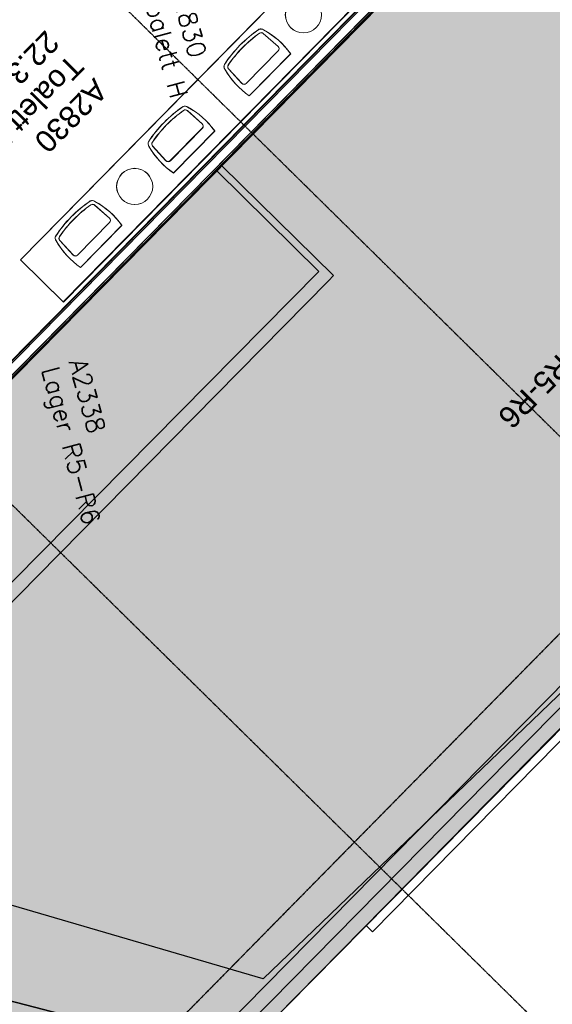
# Model space of a CAD drawing. Header units: millimetres. Extents: x 1589461 to 1701858, y 2333614 to 2610588.
# Tile 31 of 50: x 1600706 to 1605133, y 2347942 to 2356122. Entities that reach past the tile are written whole.
import ezdxf
from ezdxf.enums import TextEntityAlignment as Align

# ---------------------------------------------------------------- set-up
doc = ezdxf.new("R2010")
doc.units = ezdxf.units.MM
doc.linetypes.add('zv001-h02-a-200-1-0001$0$Grid Line', pattern=[22.225, 12.7, -3.175, 3.175, -3.175])
doc.layers.add('A200-14_Kiosk', color=7, linetype='Continuous', lineweight=5, true_color=0xc7d6ef)
for name, color, linetype, lineweight in [('A852-TYNN', 7, 'Continuous', 5), ('zv001-h02-a-200-1-0001$0$24_Innervegg', 7, 'Continuous', 0), ('zv001-h02-a-200-1-0001$0$271_Fast inventar', 7, 'Continuous', 0), ('zv001-h02-a-200-1-0001$0$822_Akselinjer', 7, 'Continuous', 0), ('zv001-h02-a-200-1-0001$0$83_Tekst', 7, 'Continuous', 0)]:
    doc.layers.add(name, color=color, linetype=linetype, lineweight=lineweight)
for name, color, linetype in [('isy-zv001-h02$0$A861 soner eks', 255, 'Continuous'), ('isy-zv001-h02$0$A861-utgåtte rom', 255, 'Continuous'), ('isy-zv001-h02$0$A862-B-T', 255, 'Continuous'), ('isy-zv001-h02$0$A862-N-RLin', 255, 'Continuous'), ('isy-zv001-h02$0$A862-N-T', 255, 'Continuous'), ('isy-zv001-h02$0$A862-NA', 255, 'Continuous'), ('isy-zv001-h02$0$A862-NR', 255, 'Continuous')]:
    doc.layers.add(name, color=color, linetype=linetype)
doc.styles.add('isy-zv001-h02$0$ROMANS', font='romans.shx')
doc.styles.add('isy-zv001-h02$0$Standard', font='txt')
doc.styles.add('zv001-h02-a-200-1-0001$0$Arial_2', font='arial.ttf', dxfattribs={"height": 500})

# ---------------------------------------------------------------- blocks, each defined once
blk = doc.blocks.new('isy-zv001-h02$0$Arkiv_0.975_234', base_point=(302896.2, 40813.4))
at = {"linetype": 'Continuous', "style": 'isy-zv001-h02$0$Standard', "flags": 1}
for tag in ['floor_f', 'ROOM_WALLS_SURF', 'ROOM_DOORS_SURF', 'ROOM_WINDS_SURF', 'ROOM_BASELEV', 'ROOM_HEIGHT', 'ROOM_NET_AREA', 'ROOM_REDUCED_AREA', 'ROOM_CALC_AREA', 'ROOM_VOLUME']:
    blk.add_attdef(tag, text='', height=2000, dxfattribs=at).set_placement((302896.2, 39780.3), align=Align.BOTTOM_LEFT)
at = {"layer": 'isy-zv001-h02$0$A862-B-T', "linetype": 'Continuous', "style": 'isy-zv001-h02$0$Standard'}
blk.add_attdef('Bruttoareal', text='', height=2000, dxfattribs=at).set_placement((302896.2, 39780.3), align=Align.BOTTOM_LEFT)
at = {"layer": 'isy-zv001-h02$0$A862-N-T', "color": 2, "style": 'isy-zv001-h02$0$Standard'}
blk.add_attdef('Nettoareal', text='', height=125, dxfattribs=at).set_placement((302614.3, 40514.5), align=Align.BOTTOM_LEFT)
at = {"layer": 'isy-zv001-h02$0$A862-NA', "color": 1, "style": 'isy-zv001-h02$0$Standard'}
blk.add_attdef('ROOM_NAME', text='', height=125, dxfattribs=at).set_placement((302614.3, 40702), align=Align.BOTTOM_LEFT)
at = {"layer": 'isy-zv001-h02$0$A862-NR', "style": 'isy-zv001-h02$0$Standard'}
blk.add_attdef('ROOM_NUMBER', text='', height=125, dxfattribs=at).set_placement((302614.3, 40889.5), align=Align.BOTTOM_LEFT)

msp = doc.modelspace()

# ---------------------------------------------------------------- hatches: boundary and pattern name
at = {"layer": 'A200-14_Kiosk', "transparency": 33554687}
h = msp.add_hatch(color=256, dxfattribs=at)
h.dxf.hatch_style = 1
edge = h.paths.add_edge_path()
edge.add_line((1612648, 2362527.5), (1614628.6, 2360597.6))
edge.add_line((1614628.6, 2360597.6), (1615039.2, 2360193.1))
edge.add_line((1615039.2, 2360193.1), (1602291.3, 2347284.6))
edge.add_line((1602291.3, 2347284.6), (1597412, 2348553.1))
edge.add_line((1597412, 2348553.1), (1597542.7, 2349056.1))
edge.add_line((1597542.7, 2349056.1), (1597054.8, 2349870.9))
edge.add_arc((1596986.7, 2350880.4), 1011.8, 273.86388, 315.18441)
edge.add_line((1597704.4, 2350167.2), (1605138.1, 2357700.8))
edge.add_line((1605138.1, 2357700.8), (1606536.7, 2356323.1))
edge.add_line((1606536.7, 2356323.1), (1612648, 2362527.5))
edge = h.paths.add_edge_path(flags=16)
edge.add_arc((1611068.1, 2356982.9), 175.5, 0, 360)
edge = h.paths.add_edge_path(flags=16)
edge.add_arc((1606014.4, 2351854.7), 175.7, 0, 360)

# ---------------------------------------------------------------- linework, layer by layer
at = {"layer": 'A852-TYNN'}
msp.add_lwpolyline([(1612648, 2362527.5), (1614628.6, 2360597.6), (1615039.2, 2360193.1), (1602291.3, 2347284.6), (1597412, 2348553.1), (1597542.7, 2349056.1), (1597054.8, 2349870.9, 0.182274), (1597704.4, 2350167.2), (1605138.1, 2357700.8), (1606536.7, 2356323.1)], format="xyb", close=True, dxfattribs=at)
at = {"layer": 'isy-zv001-h02$0$A861-utgåtte rom'}
for p, q in [((1610620.4, 2355718.6), (1602729.6, 2348155)), ((1602729.6, 2348155), (1596718.4, 2349907.6))]:
    msp.add_line(p, q, dxfattribs=at)
at = {"layer": 'isy-zv001-h02$0$A862-N-RLin'}
for points in [[(1612652.6, 2362545), (1614628.8, 2360598.4), (1614541, 2360510), (1614761.6, 2360292.7), (1602216.1, 2347557.3), (1598040.5, 2348642.5), (1600150.6, 2350784.7), (1600850.9, 2351495.6), (1603271.9, 2353953.4), (1603313.9, 2353996.3), (1602385.4, 2354907), (1605138.1, 2357700.8), (1606533.3, 2356334.4)], [(1602345.6, 2354865.9), (1603193.5, 2354030.6), (1598123.7, 2348905.1), (1597542.7, 2349056.1), (1597054.8, 2349870.9), (1597226.5, 2349896.2), (1597388.2, 2349949.5), (1597531.6, 2350026.6), (1597672.5, 2350136.3)]]:
    msp.add_lwpolyline(points, close=True, dxfattribs=at)
msp.add_lwpolyline([(1592662.5, 2351044.8), (1593135, 2350925.8), (1594106.5, 2350649.6), (1595462.3, 2350264.2), (1596433.5, 2349989.3), (1596718.5, 2349907), (1597054.8, 2349870.9), (1597542.7, 2349056.1), (1597511.3, 2348935.1), (1598162.1, 2348765.9), (1598040.5, 2348642.5), (1602216.1, 2347557.3), (1614761.6, 2360292.7), (1614541, 2360510), (1616009.4, 2361976.6), (1616175, 2361813.5), (1616579, 2362223.6)], dxfattribs=at)
at = {"layer": 'isy-zv001-h02$0$A862-N-RLin', "flags": 128}
msp.add_lwpolyline([(1605059.1, 2357780.6), (1603644.7, 2359173.4), (1603191.6, 2359619.5), (1602384.3, 2358799.9), (1601542.2, 2357945), (1600700.1, 2357090.1), (1599822.9, 2356199.5), (1598610.5, 2357393.9), (1596996.6, 2355755.6), (1598403.5, 2354369.7), (1600077.1, 2352720.9)], close=True, dxfattribs=at)
at = {"layer": 'zv001-h02-a-200-1-0001$0$24_Innervegg'}
for p, q in [((1605074.1, 2357771.7), (1597644.9, 2350226.8)), ((1605074.5, 2357770.4), (1597645.3, 2350225.5)), ((1605064.9, 2357780.8), (1600079.5, 2352717.8)), ((1605065.2, 2357779.5), (1600079.8, 2352716.5)), ((1605124, 2357722.6), (1597694.8, 2350177.7)), ((1605124.4, 2357721.2), (1597695.1, 2350176.4)), ((1597704.1, 2350168.6), (1605133.3, 2357713.4)), ((1597704.4, 2350167.2), (1605133.6, 2357712.1))]:
    msp.add_line(p, q, dxfattribs=at)
at = {"layer": 'zv001-h02-a-200-1-0001$0$271_Fast inventar'}
for p, q in [((1602854, 2355899.6), (1602730.9, 2356008.6)), ((1602854.4, 2355898.3), (1602731.3, 2356007.3)), ((1602855.3, 2355863.4), (1602589.2, 2355592.9)), ((1602855.6, 2355862.1), (1602589.6, 2355591.5)), ((1602958.2, 2355839.7), (1602614.6, 2355490.3)), ((1602958.6, 2355838.4), (1602615, 2355489)), ((1602553, 2355593.5), (1602441.9, 2355714.9)), ((1602553.3, 2355592.2), (1602442.2, 2355713.6)), ((1602223, 2355258), (1602099.8, 2355367)), ((1602223.3, 2355256.6), (1602100.2, 2355365.6)), ((1602224.2, 2355221.7), (1601958.2, 2354951.2)), ((1602224.6, 2355220.4), (1601958.5, 2354949.9)), ((1602327.1, 2355198), (1601983.6, 2354848.7)), ((1602327.5, 2355196.7), (1601983.9, 2354847.3)), ((1601921.9, 2354951.8), (1601810.8, 2355073.2)), ((1601922.3, 2354950.5), (1601811.1, 2355071.9)), ((1601451.6, 2354473.7), (1601328.5, 2354582.7)), ((1601452, 2354472.4), (1601328.9, 2354581.4)), ((1601452.9, 2354437.4), (1601186.9, 2354166.9)), ((1601453.3, 2354436.1), (1601187.2, 2354165.6)), ((1601555.8, 2354413.7), (1601212.3, 2354064.4)), ((1601556.2, 2354412.4), (1601212.6, 2354063.1)), ((1601150.6, 2354167.6), (1601039.5, 2354289)), ((1601151, 2354166.2), (1601039.8, 2354287.6))]:
    msp.add_line(p, q, dxfattribs=at)
at = {"layer": 'zv001-h02-a-200-1-0001$0$271_Fast inventar', "flags": 128}
for points in [[(1612571.6, 2362450), (1614761.6, 2360292.7), (1602216.1, 2347557.3), (1596435.9, 2349059.6)], [(1614354.9, 2360307.4), (1614568.6, 2360096.8), (1602216.1, 2347557.3), (1597473.6, 2348789.9), (1597542.7, 2349056.1), (1596574.9, 2349307.6), (1596735.8, 2349898.1), (1597294.9, 2349739.4), (1605137.8, 2357701), (1606536.4, 2356323.3), (1612378.7, 2362254.1), (1614354.8, 2360307.3)], [(1614850.6, 2360205), (1602254.5, 2347418.1), (1596474.3, 2348920.5)], [(1614936.1, 2360120.8), (1602291.3, 2347284.6), (1596444.1, 2348804.3)]]:
    msp.add_lwpolyline(points, dxfattribs=at)
for points in [[(1600712.3, 2354128.3), (1601068.8, 2353777.7), (1604013.8, 2356772.2), (1603657.3, 2357122.8)], [(1600712.7, 2354127), (1601069.2, 2353776.4), (1604014.2, 2356770.9), (1603657.7, 2357121.5)], [(1605343.8, 2350276.4), (1605290.4, 2350329), (1603585.1, 2348597.8), (1603638.5, 2348545.2)]]:
    msp.add_lwpolyline(points, close=True, dxfattribs=at)
at = {"layer": 'zv001-h02-a-200-1-0001$0$271_Fast inventar'}
for centre in [(1603064.2, 2356163.2), (1603064.6, 2356161.9), (1601661.9, 2354737.3), (1601662.2, 2354735.9)]:
    msp.add_circle(centre, 150, dxfattribs=at)
for centre, radius, start, end in [((1603297, 2355162.9), 1066.1, 124.38988, 146.5651), ((1603297.3, 2355161.6), 1066.1, 124.38988, 146.5651), ((1602710.7, 2356008.1), 38, 54.08073, 114.69208), ((1602711.1, 2356006.8), 38, 54.08073, 114.69208), ((1602410.2, 2355447.1), 674.1, 35.61973, 61.39127), ((1602410.6, 2355445.8), 674.1, 35.61973, 61.39127), ((1603286.5, 2355172.9), 1022.4, 125.03567, 145.85913), ((1603286.8, 2355171.5), 1022.4, 125.03567, 145.85913), ((1602714.3, 2355989.9), 25, 48.4828, 126.37289), ((1602714.7, 2355988.6), 25, 48.4828, 126.37289), ((1602837.5, 2355880.9), 25, 315.47749, 48.4828), ((1602837.8, 2355879.6), 25, 315.47749, 48.4828), ((1602442.1, 2355735), 38, 156.2629, 216.87425), ((1602442.5, 2355733.7), 38, 156.2629, 216.87425), ((1602998.1, 2356044.8), 674.1, 209.56371, 235.33526), ((1602998.4, 2356043.5), 674.1, 209.56371, 235.33526), ((1602460.3, 2355731.8), 25, 143.38465, 222.47218), ((1602460.7, 2355730.5), 25, 143.38465, 222.47218), ((1602571.4, 2355610.4), 25, 222.47218, 315.47749), ((1602571.8, 2355609.1), 25, 222.47218, 315.47749), ((1602665.9, 2354521.2), 1066.1, 124.38988, 146.5651), ((1602666.3, 2354519.9), 1066.1, 124.38988, 146.5651), ((1602079.6, 2355366.4), 38, 54.08073, 114.69208), ((1602080, 2355365.1), 38, 54.08073, 114.69208), ((1602083.3, 2355348.2), 25, 48.4828, 126.37289), ((1602083.6, 2355346.9), 25, 48.4828, 126.37289), ((1601779.2, 2354805.4), 674.1, 35.61973, 61.39127), ((1601779.5, 2354804.1), 674.1, 35.61973, 61.39127), ((1602655.4, 2354531.2), 1022.4, 125.03567, 145.85913), ((1602655.8, 2354529.9), 1022.4, 125.03567, 145.85913), ((1602206.4, 2355239.2), 25, 315.47749, 48.4828), ((1602206.7, 2355237.9), 25, 315.47749, 48.4828), ((1601811, 2355093.3), 38, 156.2629, 216.87425), ((1601811.4, 2355092), 38, 156.2629, 216.87425), ((1602367, 2355403.1), 674.1, 209.56371, 235.33526), ((1602367.3, 2355401.8), 674.1, 209.56371, 235.33526), ((1601829.2, 2355090.1), 25, 143.38465, 222.47218), ((1601829.6, 2355088.8), 25, 143.38465, 222.47218), ((1601940.3, 2354968.7), 25, 222.47218, 315.47749), ((1601940.7, 2354967.4), 25, 222.47218, 315.47749), ((1601894.6, 2353737), 1066.1, 124.38988, 146.5651), ((1601895, 2353735.6), 1066.1, 124.38988, 146.5651), ((1601884.1, 2353746.9), 1022.4, 125.03567, 145.85913), ((1601884.4, 2353745.6), 1022.4, 125.03567, 145.85913), ((1601308.3, 2354582.2), 38, 54.08073, 114.69208), ((1601308.7, 2354580.8), 38, 54.08073, 114.69208), ((1601311.9, 2354564), 25, 48.4828, 126.37289), ((1601312.3, 2354562.6), 25, 48.4828, 126.37289), ((1601007.9, 2354021.1), 674.1, 35.61973, 61.39127), ((1601008.2, 2354019.8), 674.1, 35.61973, 61.39127), ((1601435.1, 2354455), 25, 315.47749, 48.4828), ((1601435.4, 2354453.6), 25, 315.47749, 48.4828), ((1601039.7, 2354309.1), 38, 156.2629, 216.87425), ((1601040.1, 2354307.7), 38, 156.2629, 216.87425), ((1601057.9, 2354305.8), 25, 143.38465, 222.47218), ((1601058.3, 2354304.5), 25, 143.38465, 222.47218), ((1601595.7, 2354618.8), 674.1, 209.56371, 235.33526), ((1601596, 2354617.5), 674.1, 209.56371, 235.33526), ((1601169, 2354184.5), 25, 222.47218, 315.47749), ((1601169.4, 2354183.1), 25, 222.47218, 315.47749)]:
    msp.add_arc(centre, radius, start, end, dxfattribs=at)
at = {"layer": 'zv001-h02-a-200-1-0001$0$822_Akselinjer', "color": 251, "linetype": 'zv001-h02-a-200-1-0001$0$Grid Line', "true_color": 0x636466}
for p, q in [((1592348, 2337980.1), (1616704.6, 2362706.7)), ((1592349.3, 2337979.8), (1616704, 2362704.4)), ((1612278.6, 2345683.1), (1595552.1, 2362159.3)), ((1612278.8, 2345683.8), (1595552.3, 2362160.1)), ((1611232.7, 2341660.1), (1594506.2, 2358136.3)), ((1611232.9, 2341660.9), (1594506.4, 2358137.1))]:
    msp.add_line(p, q, dxfattribs=at)

# ---------------------------------------------------------------- block references
at = {"layer": 'isy-zv001-h02$0$A861 soner eks', "linetype": 'Continuous'}
ref = msp.add_blockref('isy-zv001-h02$0$Arkiv_0.975_234', (1601862.5, 2356083.1, 0), dxfattribs=dict(at, rotation=285))
ref.add_attrib('ROOM_NAME', 'Toalett H', dxfattribs={"layer": 'isy-zv001-h02$0$A862-NA', "color": 1, "height": 150, "rotation": 284.99993, "style": 'isy-zv001-h02$0$ROMANS'}).set_placement((1601681.8, 2356326.5, 0), align=Align.BOTTOM_LEFT)
ref.add_attrib('ROOM_NUMBER', 'A2830', dxfattribs={"layer": 'isy-zv001-h02$0$A862-NR', "height": 150, "rotation": 284.99993, "style": 'isy-zv001-h02$0$ROMANS'}).set_placement((1601910.6, 2356390.1, 0), align=Align.BOTTOM_LEFT)
ref = msp.add_blockref('isy-zv001-h02$0$Arkiv_0.975_234', (1601022.8, 2352962, 0), dxfattribs=dict(at, rotation=285))
ref.add_attrib('ROOM_NAME', 'Lager R5-R6', dxfattribs={"layer": 'isy-zv001-h02$0$A862-NA', "color": 1, "height": 150, "rotation": 284.99993, "style": 'isy-zv001-h02$0$ROMANS'}).set_placement((1600842.2, 2353205.5, 0), align=Align.BOTTOM_LEFT)
ref.add_attrib('ROOM_NUMBER', 'A2338', dxfattribs={"layer": 'isy-zv001-h02$0$A862-NR', "height": 150, "rotation": 284.99993, "style": 'isy-zv001-h02$0$ROMANS'}).set_placement((1601070.9, 2353269.1, 0), align=Align.BOTTOM_LEFT)

# ---------------------------------------------------------------- texts
at = {"layer": 'zv001-h02-a-200-1-0001$0$83_Tekst', "linetype": 'Continuous', "char_height": 180, "attachment_point": 1, "rotation": 225.34911, "line_spacing_factor": 0.941778, "style": 'zv001-h02-a-200-1-0001$0$Arial_2'}
for s, insert, width in [('A2830\\PToalett H\\P22.3 m²', (1601452.8, 2355519.3), 1187.558), ('A2830\\PToalett H\\P22.3 m²', (1601453.2, 2355518), 1187.558), ('Kommersielt R5-R6', (1606338.7, 2354272), 2617.719), ('Kommersielt R5-R6', (1606339, 2354270.7), 2617.719)]:
    msp.add_mtext(s, dxfattribs=dict(at, insert=insert, width=width))

doc.saveas('drawing.dxf')
